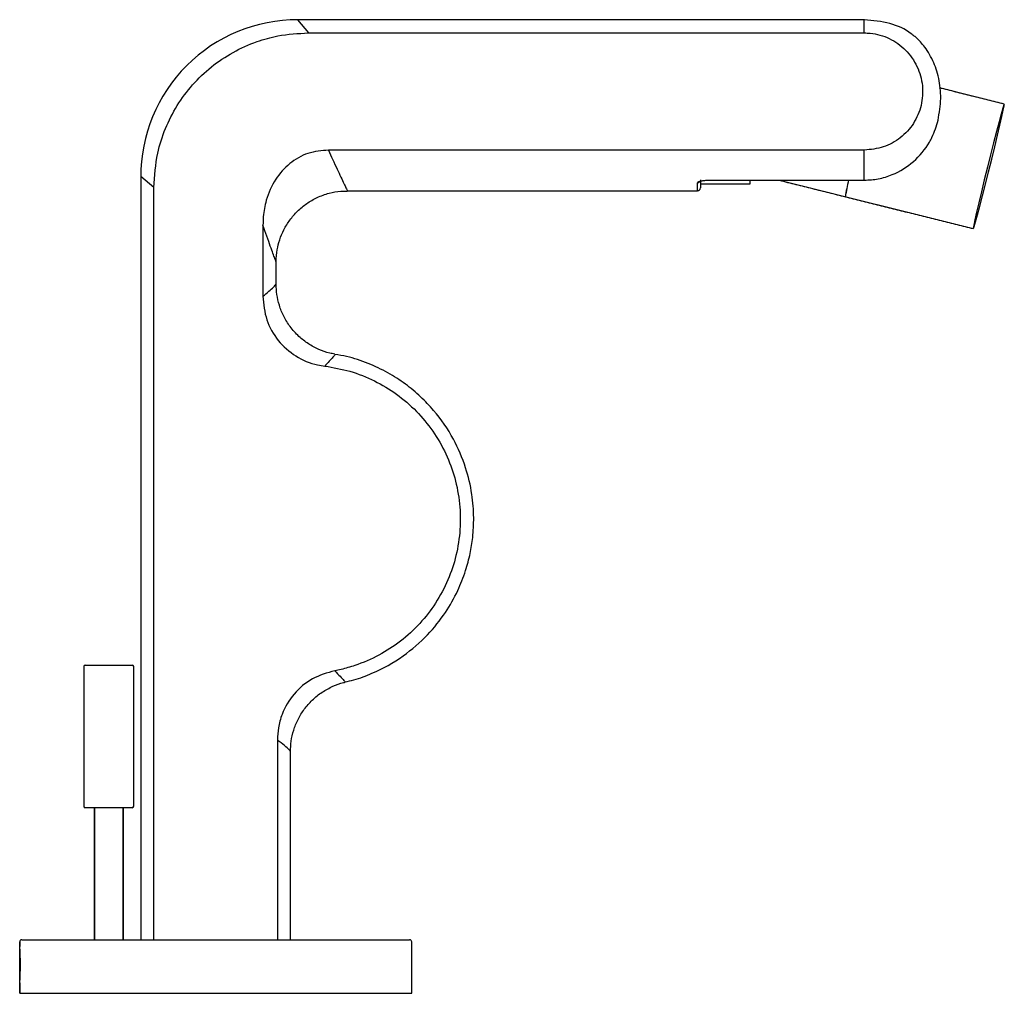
# Model space of a CAD drawing. Header units: millimetres. Extents: x 3868.628 to 3868.766, y 1711.988 to 1712.125.
import ezdxf

# ---------------------------------------------------------------- set-up
doc = ezdxf.new("R2010")
doc.units = ezdxf.units.MM
doc.layers.add('SANINDUSA', color=3, linetype='Continuous')

msp = doc.modelspace()

# ---------------------------------------------------------------- linework, layer by layer
at = {"layer": 'SANINDUSA'}
for p, q in [((3868.666903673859, 1712.1246188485), (3868.668437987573, 1712.122764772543)), ((3868.74641935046, 1712.124618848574), (3868.666959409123, 1712.124618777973)), ((3868.668437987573, 1712.122764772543), (3868.74641935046, 1712.122764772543)), ((3868.766063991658, 1712.112777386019), (3868.756991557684, 1712.115042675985)), ((3868.74641935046, 1712.10632849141), (3868.671257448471, 1712.10632849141)), ((3868.646757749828, 1712.101084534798), (3868.644903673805, 1712.102618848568)), ((3868.644903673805, 1712.102618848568), (3868.644903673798, 1711.995561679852)), ((3868.72301935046, 1712.100618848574), (3868.72301935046, 1712.101759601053)), ((3868.72341935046, 1712.102149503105), (3868.72341935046, 1712.101018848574)), ((3868.72441935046, 1712.102107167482), (3868.74641935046, 1712.102107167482)), ((3868.72441935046, 1712.102107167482), (3868.72441935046, 1712.102093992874)), ((3868.73041935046, 1712.101618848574), (3868.73041935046, 1712.102093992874)), ((3868.734512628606, 1712.102093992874), (3868.761707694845, 1712.095316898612)), ((3868.646757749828, 1711.995561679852), (3868.646757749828, 1712.101084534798)), ((3868.673868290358, 1712.100618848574), (3868.72301935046, 1712.100618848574)), ((3868.662049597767, 1712.095810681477), (3868.662049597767, 1712.085818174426)), ((3868.663902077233, 1712.087513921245), (3868.663903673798, 1712.090655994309)), ((3868.63691935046, 1712.033893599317), (3868.63691935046, 1712.014293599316)), ((3868.63711935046, 1712.034093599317), (3868.64371935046, 1712.034093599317)), ((3868.64391935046, 1712.014293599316), (3868.64391935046, 1712.033893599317)), ((3868.664079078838, 1712.023615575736), (3868.664079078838, 1711.995561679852)), ((3868.665903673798, 1711.995561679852), (3868.665903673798, 1712.02197632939)), ((3868.643112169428, 1712.014093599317), (3868.63711935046, 1712.014093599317)), ((3868.63841935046, 1711.995561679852), (3868.63841935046, 1712.014093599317)), ((3868.64241935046, 1712.014093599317), (3868.64241935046, 1711.995561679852)), ((3868.64371935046, 1712.014093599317), (3868.643112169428, 1712.014093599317)), ((3868.62791935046, 1711.988061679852), (3868.62791935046, 1711.995261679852)), ((3868.628219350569, 1711.995561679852), (3868.68261935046, 1711.995561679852)), ((3868.68291935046, 1711.988061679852), (3868.68291935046, 1711.995261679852)), ((3868.62791935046, 1711.988061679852), (3868.68291935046, 1711.988061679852))]:
    msp.add_line(p, q, dxfattribs=at)
at = {"layer": 'SANINDUSA', "flags": 128}
msp.add_lwpolyline([(3868.76247980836, 1712.098951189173), (3868.762172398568, 1712.097628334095), (3868.761935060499, 1712.096568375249), (3868.761777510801, 1712.095814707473), (3868.761706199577, 1712.095398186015), (3868.761724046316, 1712.095335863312), (3868.761830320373, 1712.095630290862), (3868.762020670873, 1712.096269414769), (3868.762287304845, 1712.097227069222), (3868.762619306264, 1712.098464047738), (3868.763003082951, 1712.099929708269), (3868.763422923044, 1712.101564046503), (3868.763861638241, 1712.103300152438), (3868.76430126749, 1712.105066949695), (3868.764723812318, 1712.106792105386), (3868.765111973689, 1712.108404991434), (3868.765449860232, 1712.109839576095), (3868.765723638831, 1712.111037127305), (3868.76592210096, 1712.111948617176), (3868.766037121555, 1712.112536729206), (3868.766063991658, 1712.112777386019), (3868.766001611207, 1712.112660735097), (3868.765852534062, 1712.112191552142), (3868.76562286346, 1712.111389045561), (3868.765322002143, 1712.110286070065), (3868.764962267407, 1712.108927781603), (3868.764558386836, 1712.107369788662), (3868.764126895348, 1712.105675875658), (3868.763685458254, 1712.103915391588), (3868.763252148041, 1712.102160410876), (3868.762844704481, 1712.100482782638), (3868.76247980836, 1712.098951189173)], dxfattribs=at)
at = {"layer": 'SANINDUSA'}
for centre, radius, start, end in [((3868.666903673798, 1712.102618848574), 0.02200000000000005, 89.85484534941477, 180.131721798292), ((3868.723021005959, 1712.102162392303), 0.0004027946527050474, 269.7645118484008, 323.3092661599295), ((3868.760254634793, 1712.097673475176), 0.0166302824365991, 164.5848315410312, 172.6894453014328), ((3868.768697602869, 1712.095976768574), 0.02522786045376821, 165.967105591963, 171.3071712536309), ((3868.72301935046, 1712.101018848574), 0.0004000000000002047, 270, 0), ((3868.63711935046, 1712.033893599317), 0.0002000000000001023, 90, 180), ((3868.64371935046, 1712.033893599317), 0.0002000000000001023, 0, 90), ((3868.63711935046, 1712.014293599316), 0.0001999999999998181, 180, 270), ((3868.64371935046, 1712.014293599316), 0.0001999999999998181, 270, 0), ((3868.62821935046, 1711.995261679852), 0.0003000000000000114, 90, 180), ((3868.68261935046, 1711.995261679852), 0.0003000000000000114, 0, 90), ((3868.60048317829, 1711.992061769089), 0.02755441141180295, 354.7559546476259, 5.309801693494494)]:
    msp.add_arc(centre, radius, start, end, dxfattribs=at)
for points, degree in [([(3868.74646135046, 1712.124618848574), (3868.666903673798, 1712.124618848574)], 1), ([(3868.74641935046, 1712.122764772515), (3868.74641935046, 1712.123305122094), (3868.74641935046, 1712.124385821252), (3868.74641935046, 1712.1245411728), (3868.74641935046, 1712.124618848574)], 3), ([(3868.766060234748, 1712.112782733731), (3868.756991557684, 1712.115042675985)], 1), ([(3868.644903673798, 1712.102618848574), (3868.644903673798, 1711.995561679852)], 1), ([(3868.72341935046, 1712.101618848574), (3868.73041935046, 1712.101618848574)], 1), ([(3868.72441935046, 1712.102093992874), (3868.74646135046, 1712.102093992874)], 1), ([(3868.734512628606, 1712.102093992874), (3868.743759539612, 1712.099789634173)], 1), ([(3868.673868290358, 1712.100618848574), (3868.72301935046, 1712.100618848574)], 1), ([(3868.743759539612, 1712.099789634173), (3868.761707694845, 1712.095316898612)], 1), ([(3868.663903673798, 1712.087510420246), (3868.663903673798, 1712.090655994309)], 1), ([(3868.63691935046, 1712.033893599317), (3868.63691935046, 1712.014293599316)], 1), ([(3868.64391935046, 1712.014293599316), (3868.64391935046, 1712.033893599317)], 1), ([(3868.673565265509, 1712.031711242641), (3868.673559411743, 1712.03171631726)], 1), ([(3868.665903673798, 1711.995561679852), (3868.665903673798, 1712.021977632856)], 1), ([(3868.63841935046, 1712.014093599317), (3868.63841935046, 1711.995561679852)], 1), ([(3868.64241935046, 1711.995561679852), (3868.64241935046, 1712.014093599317)], 1), ([(3868.62791935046, 1711.995261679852), (3868.62791935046, 1711.994611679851)], 1), ([(3868.68291935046, 1711.988061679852), (3868.68291935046, 1711.995261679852)], 1), ([(3868.62791935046, 1711.989543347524), (3868.62791935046, 1711.988061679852)], 1)]:
    msp.add_open_spline(points, degree=degree, dxfattribs=at)
for points, knots in [([(3868.753463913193, 1712.12225869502), (3868.753316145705, 1712.122389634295), (3868.752336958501, 1712.123257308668), (3868.74993167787, 1712.124272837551), (3868.747623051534, 1712.124500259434), (3868.74641935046, 1712.124618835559)], [0, 0, 0, 0, 0.07839404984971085, 0.5194813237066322, 1, 1, 1, 1]), ([(3868.646757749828, 1712.101084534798), (3868.646859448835, 1712.102701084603), (3868.647037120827, 1712.105525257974), (3868.648294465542, 1712.109377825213), (3868.649929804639, 1712.112622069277), (3868.652112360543, 1712.115542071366), (3868.654758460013, 1712.118076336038), (3868.657816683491, 1712.120126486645), (3868.660988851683, 1712.121543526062), (3868.664543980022, 1712.122545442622), (3868.666996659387, 1712.122683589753), (3868.668437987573, 1712.122764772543)], [0, 0, 0, 0, 0.142172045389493, 0.24837991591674, 0.3545808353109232, 0.4613257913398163, 0.5680696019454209, 0.676118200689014, 0.7841721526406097, 0.873167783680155, 1, 1, 1, 1]), ([(3868.74641935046, 1712.122764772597), (3868.746699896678, 1712.122755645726), (3868.747902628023, 1712.122716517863), (3868.750002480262, 1712.122105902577), (3868.752319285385, 1712.120465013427), (3868.753957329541, 1712.118126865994), (3868.754721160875, 1712.115388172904), (3868.754536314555, 1712.112573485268), (3868.753439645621, 1712.109995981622), (3868.751567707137, 1712.107958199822), (3868.749138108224, 1712.106589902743), (3868.747324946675, 1712.106415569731), (3868.74641935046, 1712.106328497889)], [0, 0, 0, 0, 0.03280653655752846, 0.1406450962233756, 0.2495873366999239, 0.3589359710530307, 0.4678525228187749, 0.5757984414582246, 0.6827381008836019, 0.7889513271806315, 0.8945902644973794, 1, 1, 1, 1]), ([(3868.756775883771, 1712.110530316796), (3868.756945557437, 1712.111548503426), (3868.757284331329, 1712.113581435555), (3868.756927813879, 1712.116511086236), (3868.756039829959, 1712.119096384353), (3868.754966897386, 1712.12074853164), (3868.754150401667, 1712.121685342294), (3868.753584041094, 1712.122229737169), (3868.753529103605, 1712.122274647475), (3868.7534988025, 1712.122299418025)], [0, 0, 0, 0, 0.1636746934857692, 0.3267962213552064, 0.4964303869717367, 0.6925879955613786, 0.7861490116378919, 0.8820491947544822, 0.9999999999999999, 0.9999999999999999, 0.9999999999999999, 0.9999999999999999]), ([(3868.74641935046, 1712.102106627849), (3868.747079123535, 1712.10214407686), (3868.748424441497, 1712.102220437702), (3868.750832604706, 1712.102967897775), (3868.753454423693, 1712.104584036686), (3868.755119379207, 1712.106633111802), (3868.756212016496, 1712.108646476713), (3868.756529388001, 1712.109706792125), (3868.756775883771, 1712.110530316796)], [0, 0, 0, 0, 0.1376063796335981, 0.280587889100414, 0.5220691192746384, 0.7699731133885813, 0.8213429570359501, 1, 1, 1, 1]), ([(3868.671257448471, 1712.10632849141), (3868.67027508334, 1712.106242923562), (3868.668309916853, 1712.106071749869), (3868.665703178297, 1712.104539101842), (3868.66366746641, 1712.102236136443), (3868.662505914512, 1712.099600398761), (3868.662083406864, 1712.097375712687), (3868.662058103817, 1712.096204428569), (3868.662049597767, 1712.095810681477)], [0, 0, 0, 0, 0.1882389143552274, 0.3765614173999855, 0.5658139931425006, 0.773983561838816, 0.9240207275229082, 1, 1, 1, 1]), ([(3868.671257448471, 1712.10632849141), (3868.671450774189, 1712.105889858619), (3868.672120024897, 1712.104371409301), (3868.673037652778, 1712.102401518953), (3868.67378824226, 1712.100854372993), (3868.673843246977, 1712.100740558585), (3868.673869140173, 1712.100686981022)], [0, 0, 0, 0, 0.1232838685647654, 0.4267813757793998, 0.7301602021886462, 1, 1, 1, 1]), ([(3868.74641935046, 1712.102107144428), (3868.74641935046, 1712.10211960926), (3868.74641935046, 1712.102608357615), (3868.74641935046, 1712.103780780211), (3868.74641935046, 1712.105479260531), (3868.74641935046, 1712.106328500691)], [0, 0, 0, 0, 0.01291649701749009, 0.5064582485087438, 1, 1, 1, 1]), ([(3868.72301935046, 1712.101759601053), (3868.723035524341, 1712.101797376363), (3868.723067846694, 1712.101872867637), (3868.723319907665, 1712.101979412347), (3868.723689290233, 1712.102061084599), (3868.724081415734, 1712.102102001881), (3868.724329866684, 1712.102105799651), (3868.72441935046, 1712.102107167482)], [0, 0, 0, 0, 0.2232390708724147, 0.4461274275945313, 0.6662888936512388, 0.8798083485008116, 1, 1, 1, 1]), ([(3868.723329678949, 1712.101931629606), (3868.723329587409, 1712.10193161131), (3868.723329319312, 1712.101931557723), (3868.723400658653, 1712.101965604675), (3868.723561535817, 1712.102012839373), (3868.723852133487, 1712.102064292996), (3868.724166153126, 1712.102094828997), (3868.724366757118, 1712.102090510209), (3868.724425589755, 1712.102089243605)], [0, 0, 0, 0, 0.06882316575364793, 0.2015654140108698, 0.3879657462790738, 0.6223035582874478, 0.8892301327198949, 1, 1, 1, 1]), ([(3868.663908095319, 1712.090655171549), (3868.663906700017, 1712.090683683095), (3868.663879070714, 1712.091248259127), (3868.664016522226, 1712.092292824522), (3868.664373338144, 1712.093777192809), (3868.664964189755, 1712.095190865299), (3868.665801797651, 1712.096556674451), (3868.666881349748, 1712.097803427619), (3868.668171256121, 1712.098869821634), (3868.669662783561, 1712.099733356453), (3868.671286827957, 1712.100314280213), (3868.672722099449, 1712.100602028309), (3868.673577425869, 1712.100591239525), (3868.673870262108, 1712.100587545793)], [0, 0, 0, 0, 0.005482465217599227, 0.1085619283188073, 0.2002784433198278, 0.2984756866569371, 0.4013198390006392, 0.5067817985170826, 0.6136924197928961, 0.7213372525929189, 0.8359552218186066, 0.9438363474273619, 1, 1, 1, 1]), ([(3868.663890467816, 1712.090654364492), (3868.663889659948, 1712.090656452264), (3868.663887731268, 1712.090661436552), (3868.663679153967, 1712.091225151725), (3868.663154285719, 1712.092640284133), (3868.662421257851, 1712.09474403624), (3868.662049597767, 1712.095810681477)], [0, 0, 0, 0, 0.1320631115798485, 0.315283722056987, 0.6528348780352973, 0.9999999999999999, 0.9999999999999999, 0.9999999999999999, 0.9999999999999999]), ([(3868.662049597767, 1712.085818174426), (3868.66260814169, 1712.086298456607), (3868.663513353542, 1712.087076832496), (3868.663917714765, 1712.087540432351), (3868.663867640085, 1712.087516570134), (3868.663854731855, 1712.087510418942)], [0, 0, 0, 0, 0.5445954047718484, 0.8826059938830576, 1, 1, 1, 1]), ([(3868.672138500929, 1712.077720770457), (3868.671898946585, 1712.077756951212), (3868.671123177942, 1712.077874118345), (3868.669858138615, 1712.0783461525), (3868.668394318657, 1712.079126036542), (3868.667027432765, 1712.0801974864), (3868.66585086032, 1712.081508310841), (3868.664934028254, 1712.082995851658), (3868.664322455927, 1712.084522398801), (3868.663964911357, 1712.086033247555), (3868.663922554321, 1712.087031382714), (3868.663902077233, 1712.087513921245)], [0, 0, 0, 0, 0.05235265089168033, 0.1695379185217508, 0.2889082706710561, 0.4094601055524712, 0.542144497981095, 0.6668258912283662, 0.7843671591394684, 0.8957544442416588, 1, 1, 1, 1]), ([(3868.662049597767, 1712.085818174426), (3868.662154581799, 1712.084704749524), (3868.662364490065, 1712.082478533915), (3868.664060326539, 1712.079520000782), (3868.666563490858, 1712.077302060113), (3868.668965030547, 1712.076303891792), (3868.670392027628, 1712.076086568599), (3868.67073488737, 1712.076034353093)], [0, 0, 0, 0, 0.2330720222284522, 0.4660112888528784, 0.6964124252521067, 0.9270580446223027, 1, 1, 1, 1]), ([(3868.672131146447, 1712.077663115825), (3868.672143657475, 1712.077670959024), (3868.672186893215, 1712.077698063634), (3868.671854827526, 1712.07724970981), (3868.67116179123, 1712.07649762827), (3868.67073488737, 1712.076034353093)], [0, 0, 0, 0, 0.1352231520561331, 0.4673055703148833, 1, 1, 1, 1]), ([(3868.673559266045, 1712.031737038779), (3868.673974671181, 1712.031826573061), (3868.675271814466, 1712.032106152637), (3868.678086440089, 1712.033179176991), (3868.681684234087, 1712.035163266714), (3868.68511709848, 1712.038149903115), (3868.687639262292, 1712.041299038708), (3868.689373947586, 1712.044368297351), (3868.690481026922, 1712.047173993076), (3868.691144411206, 1712.049685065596), (3868.691538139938, 1712.052166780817), (3868.691676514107, 1712.054941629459), (3868.69141806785, 1712.058234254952), (3868.690540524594, 1712.06197553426), (3868.688816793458, 1712.066005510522), (3868.686553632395, 1712.069301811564), (3868.684172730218, 1712.071795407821), (3868.682026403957, 1712.073576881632), (3868.67956821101, 1712.07516359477), (3868.67680384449, 1712.076462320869), (3868.674293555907, 1712.077331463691), (3868.672687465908, 1712.077578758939), (3868.672131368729, 1712.07766438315)], [0, 0, 0, 0, 0.01983574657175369, 0.06193906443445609, 0.1401432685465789, 0.2105167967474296, 0.2730516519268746, 0.3277438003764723, 0.3745826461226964, 0.4135665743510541, 0.4488414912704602, 0.4917871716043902, 0.5430506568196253, 0.6026230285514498, 0.6704975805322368, 0.7466667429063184, 0.7879224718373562, 0.8312599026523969, 0.8766751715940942, 0.9241712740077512, 0.9737448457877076, 1, 1, 1, 1]), ([(3868.67073488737, 1712.076034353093), (3868.671917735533, 1712.07583147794), (3868.674317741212, 1712.075419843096), (3868.677706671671, 1712.074054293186), (3868.680858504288, 1712.072165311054), (3868.683620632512, 1712.069784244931), (3868.685965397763, 1712.066949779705), (3868.687784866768, 1712.06379141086), (3868.68905834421, 1712.060342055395), (3868.689729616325, 1712.056761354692), (3868.689791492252, 1712.053084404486), (3868.689238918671, 1712.049480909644), (3868.688079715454, 1712.045988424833), (3868.686364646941, 1712.042769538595), (3868.68411312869, 1712.039857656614), (3868.681429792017, 1712.037388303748), (3868.678342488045, 1712.035386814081), (3868.675482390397, 1712.034158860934), (3868.67336547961, 1712.033556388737), (3868.672419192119, 1712.033364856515), (3868.672127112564, 1712.033305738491)], [0, 0, 0, 0, 0.05868372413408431, 0.1190696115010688, 0.1777558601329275, 0.2381445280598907, 0.2968469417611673, 0.357252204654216, 0.415897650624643, 0.4762391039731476, 0.5349252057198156, 0.5953125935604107, 0.6540325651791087, 0.7144581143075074, 0.7731832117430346, 0.8336139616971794, 0.892300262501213, 0.9526875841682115, 0.9853966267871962, 1, 1, 1, 1]), ([(3868.672127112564, 1712.033305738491), (3868.671047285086, 1712.032993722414), (3868.668888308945, 1712.032369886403), (3868.666283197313, 1712.03014577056), (3868.664795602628, 1712.027642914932), (3868.664162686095, 1712.025392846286), (3868.664105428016, 1712.024175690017), (3868.664079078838, 1712.023615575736)], [0, 0, 0, 0, 0.245196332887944, 0.4902385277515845, 0.7323024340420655, 0.8768102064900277, 1, 1, 1, 1]), ([(3868.672127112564, 1712.033305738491), (3868.672401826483, 1712.033025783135), (3868.672968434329, 1712.032448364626), (3868.673425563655, 1712.031930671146), (3868.673631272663, 1712.031652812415), (3868.673569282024, 1712.03170768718), (3868.673565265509, 1712.031711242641)], [0, 0, 0, 0, 0.3126479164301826, 0.6448481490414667, 0.9769889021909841, 1, 1, 1, 1]), ([(3868.665909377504, 1712.021977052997), (3868.665927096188, 1712.022456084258), (3868.6659644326, 1712.023465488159), (3868.666326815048, 1712.024990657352), (3868.666939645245, 1712.026510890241), (3868.667815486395, 1712.027934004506), (3868.668952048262, 1712.029231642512), (3868.670306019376, 1712.030327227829), (3868.671811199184, 1712.031130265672), (3868.672908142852, 1712.031567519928), (3868.673500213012, 1712.031670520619), (3868.673565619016, 1712.031681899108)], [0, 0, 0, 0, 0.1080656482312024, 0.2277135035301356, 0.350776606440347, 0.4757559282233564, 0.6017251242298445, 0.7372773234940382, 0.8647310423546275, 0.9850568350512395, 1, 1, 1, 1]), ([(3868.665901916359, 1712.021977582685), (3868.665902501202, 1712.02197716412), (3868.665970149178, 1712.021928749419), (3868.665724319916, 1712.022220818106), (3868.665164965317, 1712.022737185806), (3868.66443508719, 1712.023327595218), (3868.664079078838, 1712.023615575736)], [0, 0, 0, 0, 0.002935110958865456, 0.3394999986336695, 0.677831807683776, 0.9999999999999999, 0.9999999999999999, 0.9999999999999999, 0.9999999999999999])]:
    msp.add_open_spline(points, degree=3, knots=knots, dxfattribs=at)

doc.saveas('drawing.dxf')
